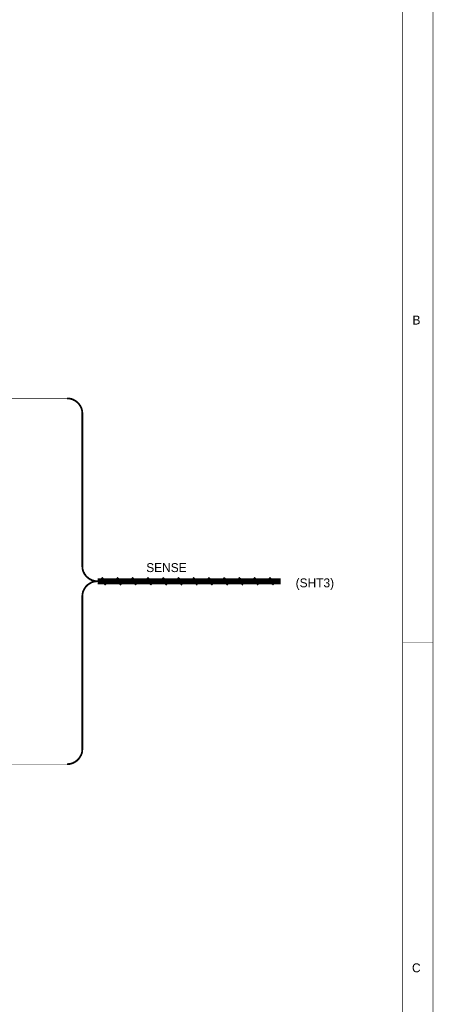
# Model space of a CAD drawing. Extents: x 0 to 22, y 0 to 17.
# Tile 53 of 58: x 19.3 to 22, y 6.1 to 12.6. Entities that reach past the tile are written whole.
import ezdxf

# ---------------------------------------------------------------- set-up
doc = ezdxf.new("R2010")
doc.units = 0
doc.layers.add('SHEET', color=255, linetype='CONTINUOUS')

msp = doc.modelspace()

# ---------------------------------------------------------------- linework, layer by layer
at = {"layer": 'SHEET', "const_width": 0.0039}
for points in [[(0.0008, 17), (0.0008, 0), (21.9992, 0), (21.9992, 17), (0.0008, 17), (0.0008, 17)], [(0.0008, 17), (21.9992, 17), (21.9992, 0), (0.0008, 0), (0.0008, 17)], [(0.2012, 16.7997), (0.2012, 0.1995), (21.7997, 0.1995), (21.7997, 16.7997), (0.2012, 16.7997), (0.2012, 16.7997)], [(0.2012, 16.7997), (21.7997, 16.7997), (21.7997, 0.1995), (0.2012, 0.1995), (0.2012, 16.7997)], [(18.5996, 10.0993), (19.5995, 10.0993), (19.6496, 10.0868), (19.6872, 10.0492), (19.6997, 10), (19.6997, 8.975), (19.7247, 8.9332), (19.7748, 8.8998), (19.7247, 8.8664), (19.6997, 8.8247), (19.6997, 7.7997), (19.6872, 7.7496), (19.6496, 7.712), (19.5995, 7.6995), (18.5996, 7.6995), (18.5996, 10.0993)], [(18.5996, 10.0993), (19.5995, 10.0993), (19.6496, 10.0868), (19.6872, 10.0492), (19.6997, 10), (19.6997, 8.975), (19.7247, 8.9332), (19.7748, 8.8998), (19.7247, 8.8664), (19.6997, 8.8247), (19.6997, 7.7997), (19.6872, 7.7496), (19.6496, 7.712), (19.5995, 7.6995), (18.5996, 7.6995), (18.5996, 10.0993)]]:
    msp.add_lwpolyline(points, close=True, dxfattribs=at)
at = {"layer": 'SHEET'}
for points, const_width in [([(19.6997, 10), (19.6997, 10.005), (19.6988, 10.01), (19.6988, 10.015), (19.698, 10.02), (19.6963, 10.025), (19.6955, 10.0292), (19.6938, 10.0342), (19.6922, 10.0384), (19.6897, 10.0434), (19.6872, 10.0476), (19.6855, 10.0518), (19.6821, 10.0559), (19.6796, 10.0593), (19.6771, 10.0634), (19.6738, 10.0668), (19.6705, 10.0701), (19.6671, 10.0735), (19.6629, 10.0768), (19.6596, 10.0793), (19.6554, 10.0826), (19.6513, 10.0851), (19.6471, 10.0876), (19.6429, 10.0893), (19.6387, 10.0918), (19.6337, 10.0935), (19.6296, 10.0952), (19.6246, 10.096), (19.6195, 10.0977), (19.6145, 10.0985), (19.6095, 10.0985), (19.6045, 10.0993), (19.5995, 10.0993)], 0.0118), ([(19.5995, 10.0993), (19.5995, 10.0993), (19.5995, 10.0993), (19.5995, 10.0993), (19.5995, 10.0993), (19.5995, 10.0993), (19.5995, 10.0993), (19.5995, 10.0993), (19.5995, 10.0993), (19.5995, 10.0993), (19.5995, 10.0993), (19.5995, 10.0993), (19.5995, 10.0993), (19.5995, 10.0993), (19.5995, 10.0993), (19.5995, 10.0993), (19.5995, 10.0993), (19.5995, 10.0993), (19.5995, 10.0993), (19.5995, 10.0993), (19.5995, 10.0993), (19.5995, 10.0993), (19.5995, 10.0993), (19.5995, 10.0993), (19.5995, 10.0993), (19.5995, 10.0993), (19.5995, 10.0993), (19.5995, 10.0993), (19.5995, 10.0993), (19.5995, 10.0993), (19.5995, 10.0993), (19.5995, 10.0993), (19.5995, 10.0993)], 0.0118), ([(19.6997, 10), (19.6997, 9)], 0.0118), ([(19.6997, 9), (19.6997, 8.995), (19.7005, 8.99), (19.7005, 8.985), (19.7013, 8.98), (19.703, 8.975), (19.7038, 8.9699), (19.7055, 8.9649), (19.7072, 8.9608), (19.7097, 8.9566), (19.7122, 8.9516), (19.7139, 8.9474), (19.7172, 8.9441), (19.7197, 8.9399), (19.7222, 8.9357), (19.7255, 8.9324), (19.7289, 8.929), (19.7322, 8.9257), (19.7364, 8.9224), (19.7397, 8.9199), (19.7439, 8.9165), (19.7481, 8.914), (19.7523, 8.9115), (19.7564, 8.9098), (19.7606, 8.9073), (19.7656, 8.9057), (19.7698, 8.904), (19.7748, 8.9032), (19.7798, 8.9015), (19.7848, 8.9007), (19.7898, 8.9007), (19.7948, 8.8998), (19.7998, 8.8998)], 0.0118), ([(19.7998, 8.8998), (20.9992, 8.8998)], 0.04), ([(19.8199, 8.9174), (19.8599, 8.8823)], 0.0295), ([(19.92, 8.9174), (19.9601, 8.8823)], 0.0295), ([(20.0193, 8.9174), (20.0594, 8.8823)], 0.0295), ([(20.1195, 8.9174), (20.1596, 8.8823)], 0.0295), ([(20.2197, 8.9174), (20.2597, 8.8823)], 0.0295), ([(20.3198, 8.9174), (20.3599, 8.8823)], 0.0295), ([(20.42, 8.9174), (20.4601, 8.8823)], 0.0295), ([(20.5193, 8.9174), (20.5594, 8.8823)], 0.0295), ([(20.6195, 8.9174), (20.6595, 8.8823)], 0.0295), ([(20.7196, 8.9174), (20.7597, 8.8823)], 0.0295), ([(20.8198, 8.9174), (20.8599, 8.8823)], 0.0295), ([(20.9199, 8.9174), (20.96, 8.8823)], 0.0295), ([(19.7998, 8.8998), (19.7948, 8.8998), (19.7898, 8.899), (19.7848, 8.899), (19.7798, 8.8982), (19.7748, 8.8965), (19.7698, 8.8957), (19.7656, 8.894), (19.7606, 8.8923), (19.7564, 8.8898), (19.7523, 8.8873), (19.7481, 8.8856), (19.7439, 8.8823), (19.7397, 8.8798), (19.7364, 8.8773), (19.7322, 8.874), (19.7289, 8.8706), (19.7255, 8.8673), (19.7222, 8.8631), (19.7197, 8.8598), (19.7172, 8.8556), (19.7139, 8.8514), (19.7122, 8.8472), (19.7097, 8.8431), (19.7072, 8.8389), (19.7055, 8.8339), (19.7038, 8.8297), (19.703, 8.8247), (19.7013, 8.8197), (19.7005, 8.8147), (19.7005, 8.8097), (19.6997, 8.8047), (19.6997, 8.7997)], 0.0118), ([(19.7998, 8.8998), (20.9992, 8.8998)], 0.0118), ([(19.6997, 8.7997), (19.6997, 7.7997)], 0.0118), ([(21.9992, 8.5), (21.7997, 8.5)], 0.0039), ([(19.5995, 7.6995), (19.6045, 7.6995), (19.6095, 7.7003), (19.6145, 7.7003), (19.6195, 7.7012), (19.6246, 7.7028), (19.6296, 7.7037), (19.6337, 7.7053), (19.6387, 7.707), (19.6429, 7.7095), (19.6471, 7.712), (19.6513, 7.7137), (19.6554, 7.717), (19.6596, 7.7195), (19.6629, 7.722), (19.6671, 7.7254), (19.6705, 7.7287), (19.6738, 7.7321), (19.6771, 7.7362), (19.6796, 7.7396), (19.6821, 7.7437), (19.6855, 7.7479), (19.6872, 7.7521), (19.6897, 7.7563), (19.6922, 7.7604), (19.6938, 7.7654), (19.6955, 7.7696), (19.6963, 7.7746), (19.698, 7.7796), (19.6988, 7.7846), (19.6988, 7.7896), (19.6997, 7.7947), (19.6997, 7.7997)], 0.0118)]:
    msp.add_lwpolyline(points, dxfattribs=dict(at, const_width=const_width))

# ---------------------------------------------------------------- texts
for s, height, p in [('B', 0.0584, (21.8648, 10.5843)), ('SENSE', 0.05843, (20.1187, 8.9599)), ('(SHT3)', 0.05843, (21.0986, 8.8598)), ('C', 0.0584, (21.8614, 6.3339))]:
    msp.add_text(s, height=height, dxfattribs=at).set_placement(p)

doc.saveas('drawing.dxf')
